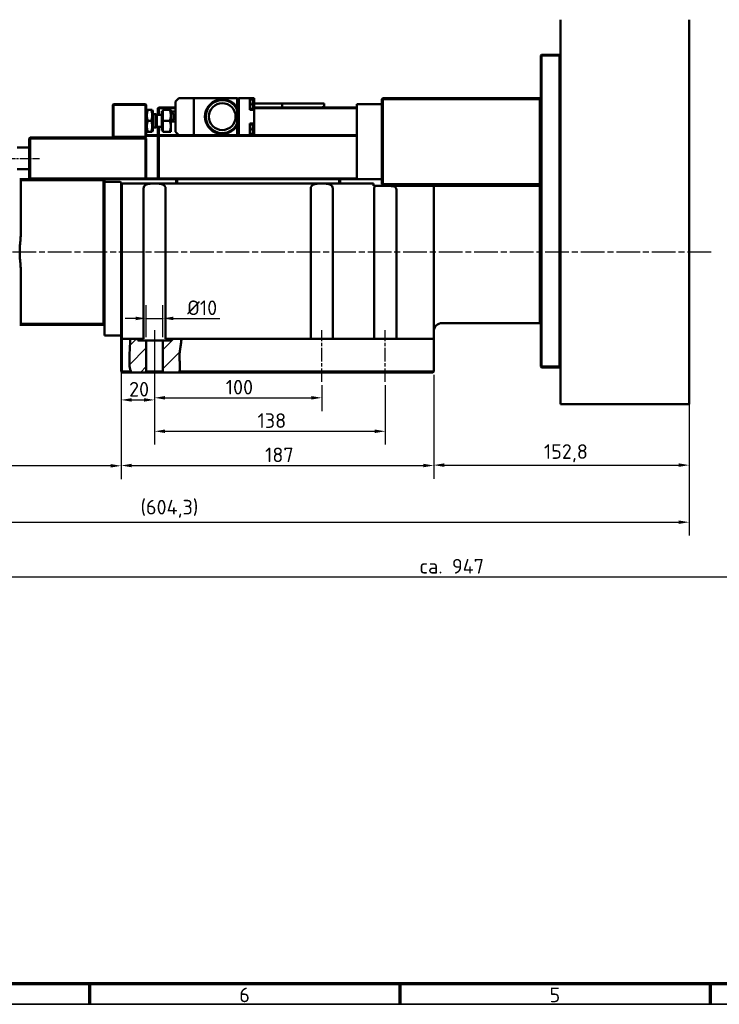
# Model space of a CAD drawing. Header units: millimetres. Extents: x 12 to 1472, y 12 to 1039.
# Tile 2 of 11: x 330 to 748, y 12 to 602. Entities that reach past the tile are written whole.
import ezdxf

# ---------------------------------------------------------------- set-up
doc = ezdxf.new("R2010")
doc.units = ezdxf.units.MM
doc.header["$LTSCALE"] = 2.5
doc.linetypes.add('CHAIN', pattern=[0.3543, 0.2362, -0.0295, 0.0591, -0.0295])
doc.layers.get('0').update_dxf_attribs({"lineweight": 25})
for name, color, linetype, lineweight in [('Bemaßung (ISO)', 7, 'Continuous', 25), ('Mittellinie (ISO)', 7, 'Continuous', 25), ('Rahmen (ISO)', 7, 'Continuous', 70), ('Schraffur (ISO)', 7, 'Continuous', 18), ('Sichtbar (ISO)', 7, 'Continuous', 50), ('Symbol (ISO)', 7, 'Continuous', 25)]:
    doc.layers.add(name, color=color, linetype=linetype, lineweight=lineweight)
doc.styles.add('Notiztext (DIN)', font='isocpeur.ttf')
doc.dimstyles.new('Durchmesser', dxfattribs={"dimscale": 2.5, "dimtxt": 3.5, "dimasz": 2.5, "dimexe": 3.175, "dimexo": 0.8, "dimgap": 0.8, "dimtad": 1, "dimdec": 3, "dimrnd": 1e-08, "dimtxsty": 'Notiztext (DIN)', "dimcen": 0.09, "dimdle": 10, "dimclrd": 256, "dimclre": 256, "dimclrt": 256, "dimazin": 2, "dimtfac": 0.571429, "dimtdec": 3, "dimtmove": 0, "dimatfit": 3, "dimfxl": 1, "dimtolj": 1, "dimtzin": 0, "dimlwd": -1, "dimlwe": -1, "dimarcsym": 0})
doc.dimstyles.new('Standard (DIN)', dxfattribs={"dimscale": 2.5, "dimtxt": 3.5, "dimasz": 2.5, "dimexe": 3.175, "dimexo": 0.8, "dimgap": 0.8, "dimtad": 1, "dimdec": 3, "dimrnd": 1e-08, "dimtxsty": 'Notiztext (DIN)', "dimcen": 0.09, "dimdle": 10, "dimclrd": 256, "dimclre": 256, "dimclrt": 256, "dimazin": 2, "dimtfac": 0.571429, "dimtdec": 3, "dimtmove": 0, "dimatfit": 3, "dimfxl": 1, "dimtolj": 1, "dimlwd": -1, "dimlwe": -1, "dimarcsym": 0})

# ---------------------------------------------------------------- blocks, each defined once
blk = doc.blocks.new('Ränder Hagen+Goebel Rahmen')
at = {"layer": 'Rahmen (ISO)'}
for p, q in [((10, 10), (584, 10)), ((148.5, 10), (148.5, 5)), ((222.75, 10), (222.75, 5)), ((297, 10), (297, 5))]:
    blk.add_line(p, q, dxfattribs=at)
at = {"layer": 'Rahmen (ISO)', "linetype": 'Continuous', "lineweight": 35}
blk.add_line((5, 5), (589, 5), dxfattribs=at)
at = {"layer": 'Symbol (ISO)', "char_height": 3.5, "attachment_point": 2, "style": 'Notiztext (DIN)'}
for s, insert in [('6', (185.625, 9)), ('5', (259.875, 9))]:
    blk.add_mtext(s, dxfattribs=dict(at, insert=insert))
blk = doc.blocks.new('*D15')
at = {"layer": 'Bemaßung (ISO)'}
for p, q in [((577.23, 389.1), (577.23, 327.17)), ((730.03, 373.08), (730.03, 327.17)), ((583.48, 335.1), (723.78, 335.1))]:
    blk.add_line(p, q, dxfattribs=at)
for points in [[(583.48, 336.15), (583.48, 334.06), (577.23, 335.1)], [(723.78, 336.15), (723.78, 334.06), (730.03, 335.1)]]:
    blk.add_solid(points, dxfattribs=at)
at = {"layer": 'Defpoints', "color": 0}
for p in [(577.23, 391.1), (730.03, 375.08), (730.03, 335.1)]:
    blk.add_point(p, dxfattribs=at)
at = {"layer": 'Bemaßung (ISO)', "insert": (643.1, 347.6), "char_height": 8.75, "attachment_point": 1, "style": 'Notiztext (DIN)'}
blk.add_mtext('\\A1;152,8', dxfattribs=at)
blk = doc.blocks.new('*D16')
at = {"layer": 'Bemaßung (ISO)'}
for p, q in [((390.23, 408.1), (390.23, 366.17)), ((410.23, 382.85), (410.23, 366.17)), ((396.48, 374.11), (403.98, 374.11))]:
    blk.add_line(p, q, dxfattribs=at)
for points in [[(396.48, 375.15), (396.48, 373.07), (390.23, 374.11)], [(403.98, 375.15), (403.98, 373.07), (410.23, 374.11)]]:
    blk.add_solid(points, dxfattribs=at)
at = {"layer": 'Defpoints', "color": 0}
for p in [(390.23, 410.1), (410.23, 384.85), (410.23, 374.11)]:
    blk.add_point(p, dxfattribs=at)
at = {"layer": 'Bemaßung (ISO)', "insert": (394.98, 384.86), "char_height": 8.75, "attachment_point": 1, "style": 'Notiztext (DIN)'}
blk.add_mtext('\\A1;20', dxfattribs=at)
blk = doc.blocks.new('*D17')
at = {"layer": 'Bemaßung (ISO)'}
for p, q in [((410.23, 413.85), (410.23, 367.43)), ((510.23, 382.85), (510.23, 367.43)), ((416.48, 375.37), (503.98, 375.37))]:
    blk.add_line(p, q, dxfattribs=at)
for points in [[(416.48, 376.41), (416.48, 374.33), (410.23, 375.37)], [(503.98, 376.41), (503.98, 374.33), (510.23, 375.37)]]:
    blk.add_solid(points, dxfattribs=at)
at = {"layer": 'Defpoints', "color": 0}
for p in [(410.23, 415.85), (510.23, 384.85), (510.23, 375.37)]:
    blk.add_point(p, dxfattribs=at)
at = {"layer": 'Bemaßung (ISO)', "insert": (452.8, 386.12), "char_height": 8.75, "attachment_point": 1, "style": 'Notiztext (DIN)'}
blk.add_mtext('\\A1;100', dxfattribs=at)
blk = doc.blocks.new('*D18')
at = {"layer": 'Bemaßung (ISO)'}
for p, q in [((410.23, 413.85), (410.23, 347.42)), ((548.23, 382.85), (548.23, 347.42)), ((416.48, 355.35), (541.98, 355.35))]:
    blk.add_line(p, q, dxfattribs=at)
for points in [[(416.48, 356.4), (416.48, 354.31), (410.23, 355.35)], [(541.98, 356.4), (541.98, 354.31), (548.23, 355.35)]]:
    blk.add_solid(points, dxfattribs=at)
at = {"layer": 'Defpoints', "color": 0}
for p in [(410.23, 415.85), (548.23, 384.85), (548.23, 355.35)]:
    blk.add_point(p, dxfattribs=at)
at = {"layer": 'Bemaßung (ISO)', "insert": (471.8, 366.1), "char_height": 8.75, "attachment_point": 1, "style": 'Notiztext (DIN)'}
blk.add_mtext('\\A1;138', dxfattribs=at)
blk = doc.blocks.new('*D19')
at = {"layer": 'Bemaßung (ISO)'}
for p, q in [((390.23, 408.1), (390.23, 326.92)), ((577.23, 389.1), (577.23, 326.92)), ((396.48, 334.86), (570.98, 334.86))]:
    blk.add_line(p, q, dxfattribs=at)
for points in [[(396.48, 335.9), (396.48, 333.82), (390.23, 334.86)], [(570.98, 335.9), (570.98, 333.82), (577.23, 334.86)]]:
    blk.add_solid(points, dxfattribs=at)
at = {"layer": 'Defpoints', "color": 0}
for p in [(390.23, 410.1), (577.23, 391.1), (577.23, 334.86)]:
    blk.add_point(p, dxfattribs=at)
at = {"layer": 'Bemaßung (ISO)', "insert": (476.3, 345.61), "char_height": 8.75, "attachment_point": 1, "style": 'Notiztext (DIN)'}
blk.add_mtext('\\A1;187', dxfattribs=at)
blk = doc.blocks.new('*D20')
at = {"layer": 'Bemaßung (ISO)'}
for p, q in [((125.73, 438.22), (125.73, 326.75)), ((390.23, 408.1), (390.23, 326.75)), ((383.98, 334.68), (131.98, 334.68))]:
    blk.add_line(p, q, dxfattribs=at)
for points in [[(131.98, 335.72), (131.98, 333.64), (125.73, 334.68)], [(383.98, 335.72), (383.98, 333.64), (390.23, 334.68)]]:
    blk.add_solid(points, dxfattribs=at)
at = {"layer": 'Defpoints', "color": 0}
for p in [(125.73, 440.22), (390.23, 410.1), (125.73, 334.68)]:
    blk.add_point(p, dxfattribs=at)
at = {"layer": 'Bemaßung (ISO)', "insert": (263.14, 347.18), "char_height": 8.75, "attachment_point": 1, "style": 'Notiztext (DIN)'}
blk.add_mtext('\\A1;264,5', dxfattribs=at)
blk = doc.blocks.new('*D22')
at = {"layer": 'Bemaßung (ISO)'}
for p, q in [((125.73, 436.1), (125.73, 293.01)), ((730.03, 369.6), (730.03, 293.01)), ((131.98, 300.95), (723.78, 300.95))]:
    blk.add_line(p, q, dxfattribs=at)
for points in [[(131.98, 301.99), (131.98, 299.91), (125.73, 300.95)], [(723.78, 301.99), (723.78, 299.91), (730.03, 300.95)]]:
    blk.add_solid(points, dxfattribs=at)
at = {"layer": 'Defpoints', "color": 0}
for p in [(125.73, 438.1), (730.03, 371.6), (730.03, 300.95)]:
    blk.add_point(p, dxfattribs=at)
at = {"layer": 'Bemaßung (ISO)', "insert": (401.81, 314.33), "char_height": 8.75, "attachment_point": 1, "style": 'Notiztext (DIN)'}
blk.add_mtext('\\A1;(604,3)', dxfattribs=at)
blk = doc.blocks.new('*D23')
at = {"layer": 'Bemaßung (ISO)'}
for p, q in [((405.23, 411.6), (405.23, 430.8)), ((415.23, 411.6), (415.23, 430.8)), ((398.98, 422.87), (392.73, 422.87)), ((405.23, 422.87), (415.23, 422.87)), ((421.48, 422.87), (449.23, 422.87))]:
    blk.add_line(p, q, dxfattribs=at)
for points in [[(398.98, 423.91), (398.98, 421.82), (405.23, 422.87)], [(421.48, 423.91), (421.48, 421.82), (415.23, 422.87)]]:
    blk.add_solid(points, dxfattribs=at)
at = {"layer": 'Defpoints', "color": 0}
for p in [(415.23, 422.87), (405.23, 409.6), (415.23, 409.6)]:
    blk.add_point(p, dxfattribs=at)
at = {"layer": 'Bemaßung (ISO)', "insert": (429.73, 433.62), "char_height": 8.75, "attachment_point": 1, "style": 'Notiztext (DIN)'}
blk.add_mtext('\\A1;Ø10', dxfattribs=at)
blk = doc.blocks.new('*D24')
at = {"layer": 'Bemaßung (ISO)'}
for p, q in [((1073.03, 633.6), (1073.03, 260.27)), ((125.73, 436.1), (125.73, 260.27)), ((131.98, 268.2), (1066.78, 268.2))]:
    blk.add_line(p, q, dxfattribs=at)
for points in [[(131.98, 269.25), (131.98, 267.16), (125.73, 268.2)], [(1066.78, 269.25), (1066.78, 267.16), (1073.03, 268.2)]]:
    blk.add_solid(points, dxfattribs=at)
at = {"layer": 'Defpoints', "color": 0}
for p in [(1073.03, 635.6), (125.73, 438.1), (1073.03, 268.2)]:
    blk.add_point(p, dxfattribs=at)
at = {"layer": 'Bemaßung (ISO)', "insert": (568.61, 278.96), "char_height": 8.75, "attachment_point": 1, "style": 'Notiztext (DIN)'}
blk.add_mtext('\\A1;ca. 947', dxfattribs=at)

msp = doc.modelspace()

# ---------------------------------------------------------------- hatches: boundary and pattern name
at = {"layer": 'Schraffur (ISO)'}
h = msp.add_hatch(dxfattribs=at)
h.set_pattern_fill('ANSI31', color=256, scale=63.5, style=0)
h.set_pattern_definition([(45, (0, 0), (-5.61266, 5.61266), [])])
edge = h.paths.add_edge_path()
edge.add_spline(control_points=[(396.1076, 391.1041), (395.8839, 391.5335), (395.7078, 392.0076), (395.2907, 393.6092), (395.1753, 394.8908), (395.1131, 398.9614), (395.4913, 407.5717), (395.7489, 410.6041)], knot_values=[0.05763831, 0.05763831, 0.05763831, 0.05763831, 0.20001946, 0.20001946, 0.48982657, 0.48982657, 0.97052592, 0.97052592, 0.97052592, 0.97052592], degree=3, periodic=0)
edge.add_line((395.7489, 410.6041), (400.2334, 410.6041))
edge.add_line((400.2334, 410.6041), (400.2334, 409.6041))
edge.add_line((400.2334, 409.6041), (405.2334, 409.6041))
edge.add_line((405.2334, 409.6041), (405.2334, 391.1041))
edge.add_line((405.2334, 391.1041), (404.7334, 390.6041))
edge.add_line((404.7334, 390.6041), (396.4034, 390.6041))
edge.add_spline(control_points=[(396.4034, 390.6041), (396.294, 390.7675), (396.196, 390.9345), (396.1076, 391.1041)], knot_values=[0.05645447, 0.05645447, 0.05645447, 0.05645447, 0.13341627, 0.13341627, 0.13341627, 0.13341627], degree=3, periodic=0)
edge = h.paths.add_edge_path()
edge.add_spline(control_points=[(425.1954, 391.1041), (425.1662, 390.9371), (425.1333, 390.7703), (425.0961, 390.6041)], knot_values=[0.05027149, 0.05027149, 0.05027149, 0.05027149, 0.12155929, 0.12155929, 0.12155929, 0.12155929], degree=3, periodic=0)
edge.add_line((425.0961, 390.6041), (415.7334, 390.6041))
edge.add_line((415.7334, 390.6041), (415.2334, 391.1041))
edge.add_line((415.2334, 391.1041), (415.2334, 409.6041))
edge.add_line((415.2334, 409.6041), (420.2334, 409.6041))
edge.add_line((420.2334, 409.6041), (420.2334, 410.6041))
edge.add_line((420.2334, 410.6041), (426.2695, 410.6041))
edge.add_spline(control_points=[(426.2695, 410.6041), (426.2941, 409.7967), (426.2086, 408.9463), (425.7264, 405.6562), (425.0346, 403.09), (425.2387, 396.2494), (425.6293, 393.5859), (425.1954, 391.1041)], knot_values=[0.04963108, 0.04963108, 0.04963108, 0.04963108, 0.2873523, 0.2873523, 0.93772515, 0.93772515, 1.39383433, 1.39383433, 1.39383433, 1.39383433], degree=3, periodic=0)

# ---------------------------------------------------------------- linework, layer by layer
at = {"layer": 'Mittellinie (ISO)', "linetype": 'CHAIN', "ltscale": 8.756214}
msp.add_line((321.7834, 518.6041), (341.4834, 518.6041), dxfattribs=at)
at = {"layer": 'Mittellinie (ISO)', "linetype": 'CHAIN', "ltscale": 23.990969}
msp.add_line((743.122, 462.6041), (122.2698, 462.6041), dxfattribs=at)
at = {"layer": 'Mittellinie (ISO)', "linetype": 'CHAIN', "ltscale": 13.778872}
for p, q in [((410.2334, 415.8541), (410.2334, 384.8541)), ((510.2334, 384.8541), (510.2334, 415.8541)), ((548.2334, 384.8541), (548.2334, 415.8541))]:
    msp.add_line(p, q, dxfattribs=at)
at = {"layer": 'Sichtbar (ISO)'}
for p, q in [((653.0334, 601.6041), (653.0334, 371.6041)), ((730.0334, 371.6041), (730.0334, 601.6041)), ((641.2334, 580.1041), (641.7334, 580.6041)), ((641.2334, 580.1041), (641.7334, 580.1041)), ((641.2334, 580.1041), (641.2334, 394.1041)), ((641.7334, 580.1041), (641.7334, 580.6041)), ((652.5334, 580.6041), (641.7334, 580.6041)), ((641.7334, 580.1041), (652.5334, 580.1041)), ((641.7334, 394.1041), (641.7334, 580.1041)), ((653.0334, 580.1041), (652.5334, 580.6041)), ((652.5334, 580.1041), (652.5334, 580.6041)), ((652.5334, 580.1041), (653.0334, 580.1041)), ((652.5334, 580.1041), (652.5334, 394.1041)), ((424.7334, 554.6041), (422.7334, 552.6041)), ((433.7334, 554.6041), (424.7334, 554.6041)), ((459.7334, 554.6041), (433.7334, 554.6041)), ((433.7334, 532.6041), (433.7334, 554.6041)), ((459.7334, 548.7151), (459.7334, 554.6041)), ((459.7334, 554.5041), (460.7334, 554.5041)), ((460.7334, 532.6041), (460.7334, 554.6041)), ((460.7334, 554.6041), (467.2334, 554.6041)), ((467.2334, 554.6041), (469.7334, 554.6041)), ((467.2334, 547.7041), (467.2334, 554.6041)), ((468.577, 553.7866), (467.2334, 553.9041)), ((469.7334, 550.7041), (469.7334, 554.6041)), ((546.7334, 554.6041), (546.2334, 554.1041)), ((546.2334, 554.1041), (546.7334, 554.1041)), ((546.2334, 554.1041), (546.2334, 503.1041)), ((546.7334, 554.6041), (546.7334, 554.1041)), ((640.7334, 554.6041), (546.7334, 554.6041)), ((546.7334, 554.1041), (640.7334, 554.1041)), ((546.7334, 503.1041), (546.7334, 554.1041)), ((641.2334, 554.1041), (640.7334, 554.6041)), ((640.7334, 554.1041), (640.7334, 554.6041)), ((640.7334, 554.1041), (641.2334, 554.1041)), ((640.7334, 554.1041), (640.7334, 503.1041)), ((385.7334, 551.1041), (385.2334, 550.6041)), ((385.2334, 550.6041), (385.7334, 550.6041)), ((385.2334, 550.6041), (385.2334, 531.6041)), ((385.7334, 551.1041), (385.7334, 550.6041)), ((404.7334, 551.1041), (385.7334, 551.1041)), ((385.7334, 550.6041), (404.7334, 550.6041)), ((385.7334, 531.6041), (385.7334, 550.6041)), ((404.7334, 551.1041), (405.2334, 550.6041)), ((404.7334, 551.1041), (404.7334, 550.6041)), ((404.7334, 550.6041), (405.2334, 550.6041)), ((404.7334, 550.6041), (404.7334, 531.6041)), ((405.2334, 531.6041), (405.2334, 550.6041)), ((412.7334, 549.1041), (412.2334, 548.6041)), ((412.2334, 548.6041), (412.2334, 544.7658)), ((412.7334, 548.6041), (412.2334, 548.6041)), ((412.7334, 548.6041), (412.7334, 549.1041)), ((422.7334, 549.1041), (412.7334, 549.1041)), ((412.7334, 544.7658), (412.7334, 548.6041)), ((412.7334, 548.6041), (422.7334, 548.6041)), ((422.7334, 534.6041), (422.7334, 552.6041)), ((459.7334, 547.6069), (459.7334, 548.7151)), ((468.577, 548.4217), (467.2334, 548.3041)), ((468.2334, 551.5041), (468.2334, 550.7041)), ((468.2334, 551.5041), (468.577, 551.5041)), ((468.577, 550.7041), (468.2334, 550.7041)), ((468.577, 551.5041), (469.0334, 551.5041)), ((469.0334, 550.7041), (468.577, 550.7041)), ((469.0334, 551.5041), (469.0334, 553.2885)), ((469.0334, 548.9198), (469.0334, 550.7041)), ((485.4584, 551.4041), (469.7334, 551.4041)), ((469.7334, 547.7041), (469.7334, 550.7041)), ((531.2334, 549.1041), (469.7334, 549.1041)), ((469.7334, 548.6041), (531.2334, 548.6041)), ((485.4584, 551.4041), (486.4584, 551.4041)), ((486.9269, 551.4041), (486.4584, 551.4041)), ((486.4584, 549.1041), (486.4584, 551.4041)), ((490.3553, 551.4041), (486.9269, 551.4041)), ((492.3868, 551.4041), (490.3553, 551.4041)), ((500.7982, 551.4041), (492.3868, 551.4041)), ((503.2982, 551.4041), (500.7982, 551.4041)), ((508.3437, 551.4041), (503.2982, 551.4041)), ((508.3437, 551.4041), (510.3424, 551.4041)), ((511.6334, 551.4041), (510.3424, 551.4041)), ((511.6334, 549.4041), (511.0922, 549.9454)), ((511.6334, 551.3041), (511.6334, 551.4041)), ((511.6334, 549.4041), (511.6334, 551.3041)), ((511.7334, 551.3041), (511.6334, 551.3041)), ((511.6334, 549.4041), (511.6334, 549.1041)), ((511.7334, 549.1041), (511.7334, 551.3041)), ((531.2334, 532.4321), (531.2334, 551.1041)), ((546.2334, 551.1041), (531.2334, 551.1041)), ((405.2334, 546.9041), (405.6376, 547.6041)), ((405.6376, 547.6041), (406.2181, 547.6041)), ((406.2181, 547.6041), (408.2487, 547.6041)), ((408.2487, 547.6041), (408.8293, 547.6041)), ((409.2334, 546.9041), (408.8293, 547.6041)), ((409.2334, 535.3041), (409.2334, 546.9041)), ((410.8833, 545.1041), (409.2334, 545.1041)), ((410.8833, 545.1041), (410.8833, 537.1041)), ((411.6503, 544.7658), (410.8833, 545.1041)), ((411.6503, 544.7658), (411.6503, 537.4424)), ((414.6333, 544.7658), (411.6503, 544.7658)), ((414.6333, 546.8041), (414.6333, 535.4041)), ((415.2334, 546.8041), (414.6333, 546.8041)), ((415.2334, 547.6041), (419.3529, 547.6041)), ((415.2334, 541.1041), (415.2334, 547.6041)), ((419.3529, 547.6041), (419.9334, 547.6041)), ((419.9334, 544.3541), (419.9334, 547.6041)), ((422.7334, 546.5891), (419.9334, 546.5891)), ((419.9334, 537.8541), (419.9334, 544.3541)), ((459.7334, 539.6013), (459.7334, 547.6069)), ((467.2334, 547.7041), (469.7334, 547.7041)), ((469.7334, 539.5041), (469.7334, 547.7041)), ((406.2181, 541.1041), (408.2487, 541.1041)), ((410.8833, 537.1041), (409.2334, 537.1041)), ((411.6503, 537.4424), (410.8833, 537.1041)), ((414.6333, 537.4424), (411.6503, 537.4424)), ((412.2334, 537.4424), (412.2334, 532.6041)), ((412.7334, 532.6041), (412.7334, 537.4424)), ((415.2334, 541.1041), (419.3529, 541.1041)), ((415.2334, 534.6041), (415.2334, 541.1041)), ((422.7334, 540.6191), (419.9334, 540.6191)), ((419.9334, 534.6041), (419.9334, 537.8541)), ((459.7334, 538.4931), (459.7334, 539.6013)), ((459.7334, 532.6041), (459.7334, 538.4931)), ((467.2334, 539.5041), (469.7334, 539.5041)), ((467.2334, 532.6041), (467.2334, 539.5041)), ((468.577, 538.7866), (467.2334, 538.9041)), ((468.2334, 536.5041), (468.2334, 535.7041)), ((468.2334, 536.5041), (468.577, 536.5041)), ((468.577, 536.5041), (469.0334, 536.5041)), ((469.0334, 536.5041), (469.0334, 538.2885)), ((469.7334, 536.5041), (469.7334, 539.5041)), ((469.7334, 532.6041), (469.7334, 536.5041)), ((335.7334, 531.1041), (335.2334, 530.6041)), ((335.7334, 530.6041), (335.2334, 530.6041)), ((335.2334, 530.6041), (335.2334, 506.6041)), ((335.7334, 530.6041), (335.7334, 531.1041)), ((404.7334, 531.1041), (335.7334, 531.1041)), ((335.7334, 506.6041), (335.7334, 530.6041)), ((335.7334, 530.6041), (404.7334, 530.6041)), ((385.2334, 531.6041), (385.7334, 531.1041)), ((385.2334, 531.6041), (385.7334, 531.6041)), ((385.7334, 531.6041), (385.7334, 531.1041)), ((404.7334, 531.6041), (385.7334, 531.6041)), ((385.7334, 531.1041), (404.7334, 531.1041)), ((404.7334, 531.1041), (405.2334, 531.6041)), ((404.7334, 531.6041), (405.2334, 531.6041)), ((404.7334, 531.6041), (404.7334, 531.1041)), ((405.2334, 530.6041), (404.7334, 531.1041)), ((404.7334, 530.6041), (404.7334, 531.1041)), ((405.2334, 530.6041), (404.7334, 530.6041)), ((404.7334, 530.6041), (404.7334, 506.6041)), ((405.2334, 535.3041), (405.6376, 534.6041)), ((412.7334, 532.6041), (405.2334, 532.6041)), ((405.2334, 532.1041), (412.2334, 532.1041)), ((405.2334, 506.6041), (405.2334, 530.6041)), ((406.2181, 534.6041), (405.6376, 534.6041)), ((406.2181, 534.6041), (408.2487, 534.6041)), ((408.8293, 534.6041), (408.2487, 534.6041)), ((409.2334, 535.3041), (408.8293, 534.6041)), ((412.2334, 532.1041), (412.7334, 532.6041)), ((412.7334, 532.1041), (412.2334, 532.1041)), ((412.2334, 532.1041), (412.2334, 506.6041)), ((412.7334, 532.1041), (412.7334, 532.6041)), ((531.2334, 532.6041), (412.7334, 532.6041)), ((412.7334, 506.6041), (412.7334, 532.1041)), ((412.7334, 532.1041), (531.2334, 532.1041)), ((415.2334, 535.4041), (414.6333, 535.4041)), ((415.2334, 534.6041), (419.3529, 534.6041)), ((419.9334, 534.6041), (419.3529, 534.6041)), ((422.7334, 534.6041), (424.7334, 532.6041)), ((459.7334, 532.7041), (460.7334, 532.7041)), ((468.577, 533.4217), (467.2334, 533.3041)), ((468.577, 535.7041), (468.2334, 535.7041)), ((469.0334, 535.7041), (468.577, 535.7041)), ((469.0334, 533.9198), (469.0334, 535.7041)), ((531.2334, 532.1041), (531.2334, 532.4321)), ((531.2334, 528.6041), (531.2334, 532.1041)), ((328.0334, 525.1041), (335.2334, 525.1041)), ((531.2334, 506.6041), (531.2334, 528.6041)), ((328.0334, 512.1041), (335.2334, 512.1041)), ((330.2334, 506.1041), (329.5563, 506.1041)), ((330.2334, 506.1041), (330.2334, 505.6041)), ((379.7334, 506.1041), (330.2334, 506.1041)), ((330.2334, 505.6041), (330.2334, 474.1258)), ((330.2334, 505.6041), (379.7334, 505.6041)), ((335.7334, 506.6041), (335.2334, 506.6041)), ((335.7334, 506.1041), (335.2334, 506.6041)), ((335.7334, 506.1041), (335.7334, 506.6041)), ((404.7334, 506.6041), (335.7334, 506.6041)), ((379.7334, 506.1041), (379.7334, 505.6041)), ((380.2334, 505.6041), (379.7334, 506.1041)), ((379.7334, 506.1041), (404.7334, 506.1041)), ((380.2334, 505.6041), (379.7334, 505.6041)), ((379.7334, 505.6041), (379.7334, 419.6041)), ((380.2334, 488.1188), (380.2334, 505.6041)), ((380.7334, 504.6041), (380.2334, 504.1041)), ((389.7334, 504.6041), (380.7334, 504.6041)), ((390.2334, 504.1041), (389.7334, 504.6041)), ((390.2334, 503.1041), (390.2334, 504.1041)), ((390.2334, 503.1041), (390.7334, 503.6041)), ((390.2334, 500.6041), (390.2334, 503.1041)), ((390.7334, 503.6041), (390.7334, 500.6041)), ((541.2334, 503.6041), (390.7334, 503.6041)), ((405.2334, 506.6041), (404.7334, 506.6041)), ((404.7334, 506.1041), (404.7334, 506.6041)), ((404.7334, 506.1041), (405.2334, 506.6041)), ((404.7334, 506.1041), (412.7334, 506.1041)), ((412.2334, 506.6041), (405.2334, 506.6041)), ((412.7334, 506.6041), (412.2334, 506.6041)), ((412.7334, 506.1041), (412.2334, 506.6041)), ((412.7334, 506.1041), (412.7334, 506.6041)), ((531.2334, 506.6041), (412.7334, 506.6041)), ((412.7334, 506.1041), (531.2334, 506.1041)), ((423.2334, 506.1041), (423.2334, 503.6041)), ((423.7334, 503.6041), (423.7334, 506.1041)), ((520.7334, 506.1041), (520.7334, 503.6041)), ((521.2334, 503.6041), (521.2334, 506.1041)), ((531.2334, 506.1041), (531.2334, 506.6041)), ((546.2334, 506.1041), (531.2334, 506.1041)), ((541.2334, 503.6041), (541.2334, 502.1041)), ((542.1049, 502.1041), (541.2334, 502.1041)), ((542.1049, 502.1041), (551.3559, 502.1041)), ((546.2334, 503.1041), (546.7334, 503.1041)), ((546.2334, 503.1041), (546.7334, 502.6041)), ((546.7334, 502.6041), (546.7334, 503.1041)), ((640.7334, 503.1041), (546.7334, 503.1041)), ((546.7334, 502.6041), (640.7334, 502.6041)), ((577.2334, 502.1041), (551.3559, 502.1041)), ((577.2334, 502.1041), (577.2334, 500.1041)), ((582.2334, 502.1041), (577.2334, 502.1041)), ((640.7334, 502.1041), (582.2334, 502.1041)), ((640.7334, 502.6041), (641.2334, 503.1041)), ((640.7334, 503.1041), (641.2334, 503.1041)), ((640.7334, 503.1041), (640.7334, 502.6041)), ((641.2334, 502.1041), (640.7334, 502.1041)), ((640.7334, 420.1041), (640.7334, 502.1041)), ((390.2334, 500.6041), (390.2334, 489.7334)), ((390.7334, 410.6041), (390.7334, 500.6041)), ((403.6191, 410.6041), (403.6191, 500.6041)), ((416.8478, 500.6041), (416.8478, 410.6041)), ((503.6191, 410.6041), (503.6191, 500.6041)), ((516.8478, 500.6041), (516.8478, 410.6041)), ((541.6191, 410.6041), (541.6191, 500.6041)), ((554.8478, 500.1041), (554.8478, 410.6041)), ((577.2334, 483.8173), (577.2334, 500.1041)), ((390.2334, 435.4748), (390.2334, 489.7334)), ((380.2334, 437.0894), (380.2334, 488.1188)), ((577.2334, 462.6041), (577.2334, 483.8173)), ((577.2334, 441.3909), (577.2334, 462.6041)), ((330.2334, 451.0824), (330.2334, 419.6041)), ((380.2334, 419.6041), (380.2334, 437.0894)), ((577.2334, 410.6041), (577.2334, 441.3909)), ((390.2334, 435.4748), (390.2334, 410.1041)), ((329.5563, 419.1041), (330.2334, 419.1041)), ((330.2334, 419.6041), (330.2334, 419.1041)), ((379.7334, 419.6041), (330.2334, 419.6041)), ((330.2334, 419.1041), (379.7334, 419.1041)), ((379.7334, 419.1041), (380.2334, 419.6041)), ((379.7334, 419.6041), (380.2334, 419.6041)), ((379.7334, 419.6041), (379.7334, 419.1041)), ((380.2334, 412.6041), (380.2334, 419.6041)), ((582.2334, 420.1041), (640.7334, 420.1041)), ((641.2334, 420.6041), (640.7334, 420.1041)), ((380.2334, 412.6041), (390.2334, 412.6041)), ((390.2334, 410.1041), (390.7334, 410.6041)), ((390.2334, 410.1041), (390.2334, 391.1041)), ((390.7334, 391.1041), (390.7334, 410.6041)), ((395.7489, 410.6041), (390.7334, 410.6041)), ((395.7489, 410.6041), (400.2334, 410.6041)), ((400.2334, 410.6041), (400.2334, 409.6041)), ((400.2334, 410.6041), (403.6191, 410.6041)), ((400.2334, 409.6041), (405.2334, 409.6041)), ((405.2334, 409.6041), (405.2334, 391.1041)), ((415.2334, 409.6041), (405.2334, 409.6041)), ((415.2334, 409.6041), (420.2334, 409.6041)), ((415.2334, 391.1041), (415.2334, 409.6041)), ((416.8478, 410.6041), (420.2334, 410.6041)), ((420.2334, 410.6041), (426.2695, 410.6041)), ((420.2334, 409.6041), (420.2334, 410.6041)), ((510.2334, 410.6041), (426.2695, 410.6041)), ((548.2334, 410.6041), (510.2334, 410.6041)), ((572.2334, 410.6041), (548.2334, 410.6041)), ((572.2334, 410.6041), (577.2334, 410.6041)), ((577.2334, 391.1041), (577.2334, 410.6041)), ((390.2334, 391.1041), (390.4834, 390.8541)), ((390.4834, 390.8541), (390.7334, 391.1041)), ((390.4834, 390.8541), (390.7334, 390.6041)), ((396.1076, 391.1041), (390.7334, 391.1041)), ((390.7334, 390.6041), (396.4034, 390.6041)), ((404.7334, 390.6041), (396.4034, 390.6041)), ((405.2334, 391.1041), (404.7334, 390.6041)), ((404.7334, 390.6041), (415.7334, 390.6041)), ((415.2334, 391.1041), (405.2334, 391.1041)), ((415.7334, 390.6041), (415.2334, 391.1041)), ((425.0961, 390.6041), (415.7334, 390.6041)), ((425.0961, 390.6041), (572.2334, 390.6041)), ((572.2334, 391.1041), (425.1954, 391.1041)), ((572.2334, 391.1041), (577.2334, 391.1041)), ((576.7334, 390.6041), (572.2334, 390.6041)), ((577.2334, 391.1041), (576.7334, 390.6041)), ((641.2334, 394.1041), (641.7334, 394.1041)), ((641.2334, 394.1041), (641.7334, 393.6041)), ((641.7334, 393.6041), (641.7334, 394.1041)), ((652.5334, 394.1041), (641.7334, 394.1041)), ((641.7334, 393.6041), (652.5334, 393.6041)), ((652.5334, 393.6041), (653.0334, 394.1041)), ((652.5334, 394.1041), (653.0334, 394.1041)), ((652.5334, 393.6041), (652.5334, 394.1041)), ((653.0334, 371.6041), (730.0334, 371.6041))]:
    msp.add_line(p, q, dxfattribs=at)
at = {"layer": 'Sichtbar (ISO)', "flags": 128}
for points in [[(406.2181, 547.6041), (406.1195, 547.2969), (406.0314, 546.9999), (405.9535, 546.7118), (405.885, 546.4315), (405.8256, 546.1579), (405.7748, 545.89), (405.7323, 545.6269), (405.6979, 545.3678), (405.6714, 545.1117), (405.6526, 544.8579), (405.6413, 544.6056), (405.6376, 544.3541), (405.6413, 544.1026), (405.6526, 543.8503), (405.6714, 543.5965), (405.6979, 543.3405), (405.7323, 543.0813), (405.7748, 542.8182), (405.8256, 542.5503), (405.885, 542.2767), (405.9535, 541.9964), (406.0314, 541.7083), (406.1195, 541.4113), (406.2181, 541.1041)], [(408.2487, 541.1041), (408.3474, 541.4113), (408.4354, 541.7083), (408.5134, 541.9964), (408.5819, 542.2767), (408.6413, 542.5503), (408.6921, 542.8182), (408.7346, 543.0813), (408.7689, 543.3405), (408.7955, 543.5965), (408.8143, 543.8503), (408.8256, 544.1026), (408.8293, 544.3541), (408.8256, 544.6056), (408.8143, 544.8579), (408.7955, 545.1117), (408.7689, 545.3678), (408.7346, 545.6269), (408.6921, 545.89), (408.6413, 546.1579), (408.5819, 546.4315), (408.5134, 546.7118), (408.4354, 546.9999), (408.3474, 547.2969), (408.2487, 547.6041)], [(419.9334, 544.3541), (419.9324, 544.4844), (419.9294, 544.6144), (419.9245, 544.7441), (419.9175, 544.8738), (419.9086, 545.0035), (419.8977, 545.1332), (419.8848, 545.2632), (419.87, 545.3935), (419.8532, 545.5242), (419.8345, 545.6554), (419.8137, 545.7872), (419.791, 545.9197), (419.7663, 546.053), (419.7395, 546.1872), (419.7106, 546.3225), (419.6797, 546.4589), (419.6467, 546.5965), (419.6115, 546.7354), (419.5741, 546.8759), (419.5345, 547.0179), (419.4926, 547.1616), (419.4484, 547.3071), (419.4019, 547.4546), (419.3529, 547.6041)], [(419.3529, 541.1041), (419.4019, 541.2537), (419.4484, 541.4011), (419.4926, 541.5467), (419.5345, 541.6904), (419.5741, 541.8324), (419.6115, 541.9728), (419.6467, 542.1117), (419.6797, 542.2494), (419.7106, 542.3857), (419.7395, 542.521), (419.7663, 542.6552), (419.791, 542.7885), (419.8137, 542.921), (419.8345, 543.0528), (419.8532, 543.184), (419.87, 543.3147), (419.8848, 543.445), (419.8977, 543.575), (419.9086, 543.7048), (419.9175, 543.8344), (419.9245, 543.9641), (419.9294, 544.0939), (419.9324, 544.2238), (419.9334, 544.3541)], [(419.9334, 546.5891), (419.9337, 546.5891), (419.9342, 546.589), (419.9349, 546.5889), (419.9358, 546.5887), (419.9369, 546.5885), (419.9383, 546.5883), (419.9399, 546.588), (419.9417, 546.5877), (419.9437, 546.5874), (419.9459, 546.587), (419.9484, 546.5866), (419.9511, 546.5862), (419.954, 546.5857), (419.9571, 546.5852), (419.9605, 546.5847), (419.9641, 546.5841), (419.9679, 546.5835), (419.9719, 546.5829), (419.9761, 546.5823), (419.9806, 546.5816), (419.9852, 546.5809), (419.9901, 546.5801), (419.9951, 546.5794), (420.0004, 546.5786)], [(406.2181, 541.1041), (406.1195, 540.7969), (406.0314, 540.4999), (405.9535, 540.2118), (405.885, 539.9315), (405.8256, 539.6579), (405.7748, 539.39), (405.7323, 539.1269), (405.6979, 538.8678), (405.6714, 538.6117), (405.6526, 538.3579), (405.6413, 538.1056), (405.6376, 537.8541), (405.6413, 537.6026), (405.6526, 537.3503), (405.6714, 537.0965), (405.6979, 536.8405), (405.7323, 536.5813), (405.7748, 536.3182), (405.8256, 536.0503), (405.885, 535.7767), (405.9535, 535.4964), (406.0314, 535.2083), (406.1195, 534.9113), (406.2181, 534.6041)], [(408.2487, 534.6041), (408.3474, 534.9113), (408.4354, 535.2083), (408.5134, 535.4964), (408.5819, 535.7767), (408.6413, 536.0503), (408.6921, 536.3182), (408.7346, 536.5813), (408.7689, 536.8405), (408.7955, 537.0965), (408.8143, 537.3503), (408.8256, 537.6026), (408.8293, 537.8541), (408.8256, 538.1056), (408.8143, 538.3579), (408.7955, 538.6117), (408.7689, 538.8678), (408.7346, 539.1269), (408.6921, 539.39), (408.6413, 539.6579), (408.5819, 539.9315), (408.5134, 540.2118), (408.4354, 540.4999), (408.3474, 540.7969), (408.2487, 541.1041)], [(419.9334, 537.8541), (419.9324, 537.9844), (419.9294, 538.1144), (419.9245, 538.2441), (419.9175, 538.3738), (419.9086, 538.5035), (419.8977, 538.6332), (419.8848, 538.7632), (419.87, 538.8935), (419.8532, 539.0242), (419.8345, 539.1554), (419.8137, 539.2872), (419.791, 539.4197), (419.7663, 539.553), (419.7395, 539.6872), (419.7106, 539.8225), (419.6797, 539.9589), (419.6467, 540.0965), (419.6115, 540.2354), (419.5741, 540.3759), (419.5345, 540.5179), (419.4926, 540.6616), (419.4484, 540.8071), (419.4019, 540.9546), (419.3529, 541.1041)], [(419.3529, 534.6041), (419.4019, 534.7537), (419.4484, 534.9011), (419.4926, 535.0467), (419.5345, 535.1904), (419.5741, 535.3324), (419.6115, 535.4728), (419.6467, 535.6117), (419.6797, 535.7494), (419.7106, 535.8857), (419.7395, 536.021), (419.7663, 536.1552), (419.791, 536.2885), (419.8137, 536.421), (419.8345, 536.5528), (419.8532, 536.684), (419.87, 536.8147), (419.8848, 536.945), (419.8977, 537.075), (419.9086, 537.2048), (419.9175, 537.3344), (419.9245, 537.4641), (419.9294, 537.5939), (419.9324, 537.7238), (419.9334, 537.8541)], [(420.0004, 540.6296), (419.9951, 540.6288), (419.9901, 540.6281), (419.9852, 540.6274), (419.9806, 540.6267), (419.9761, 540.626), (419.9719, 540.6253), (419.9679, 540.6247), (419.9641, 540.6241), (419.9605, 540.6235), (419.9571, 540.623), (419.954, 540.6225), (419.9511, 540.622), (419.9484, 540.6216), (419.9459, 540.6212), (419.9437, 540.6208), (419.9417, 540.6205), (419.9399, 540.6202), (419.9383, 540.6199), (419.9369, 540.6197), (419.9358, 540.6195), (419.9349, 540.6194), (419.9342, 540.6192), (419.9337, 540.6192), (419.9334, 540.6191)], [(403.6191, 500.6041), (403.7184, 501.3183), (404.0072, 501.9613), (404.4191, 502.452), (404.9039, 502.8066), (405.4503, 503.0634), (406.0488, 503.2482), (406.6919, 503.3757), (407.3709, 503.4602), (408.0754, 503.5126), (408.7946, 503.5427), (409.5178, 503.5579), (410.2334, 503.5622), (410.9491, 503.5579), (411.6723, 503.5427), (412.3915, 503.5126), (413.096, 503.4602), (413.775, 503.3757), (414.418, 503.2482), (415.0166, 503.0634), (415.5629, 502.8066), (416.0478, 502.452), (416.4597, 501.9613), (416.7485, 501.3183), (416.8478, 500.6041)], [(503.6191, 500.6041), (503.7184, 501.3183), (504.0072, 501.9613), (504.4191, 502.452), (504.9039, 502.8066), (505.4503, 503.0634), (506.0488, 503.2482), (506.6919, 503.3757), (507.3709, 503.4602), (508.0754, 503.5126), (508.7946, 503.5427), (509.5178, 503.5579), (510.2334, 503.5622), (510.9491, 503.5579), (511.6723, 503.5427), (512.3915, 503.5126), (513.096, 503.4602), (513.775, 503.3757), (514.418, 503.2482), (515.0166, 503.0634), (515.5629, 502.8066), (516.0478, 502.452), (516.4597, 501.9613), (516.7485, 501.3183), (516.8478, 500.6041)], [(541.6191, 500.6041), (541.62, 500.671), (541.6226, 500.7382), (541.627, 500.8057), (541.6332, 500.8733), (541.6411, 500.9411), (541.6508, 501.0087), (541.6623, 501.0762), (541.6755, 501.1435), (541.6904, 501.2103), (541.707, 501.2767), (541.7254, 501.3425), (541.7455, 501.4075), (541.7674, 501.4718), (541.7909, 501.5351), (541.8161, 501.5974), (541.8429, 501.6588), (541.8712, 501.719), (541.9009, 501.778), (541.932, 501.8358), (541.9643, 501.8923), (541.9978, 501.9475), (542.0325, 502.0012), (542.0682, 502.0534), (542.1049, 502.1041)], [(551.3559, 502.1041), (551.555, 502.103), (551.7518, 502.0993), (551.9462, 502.0926), (552.1379, 502.0825), (552.3268, 502.0685), (552.5127, 502.0501), (552.6953, 502.0269), (552.8744, 501.9985), (553.05, 501.9643), (553.2217, 501.9233), (553.3895, 501.8747), (553.553, 501.8177), (553.7121, 501.7515), (553.8668, 501.6751), (554.0203, 501.5845), (554.1713, 501.4775), (554.3143, 501.3541), (554.4446, 501.215), (554.5592, 501.0629), (554.6553, 500.9007), (554.7359, 500.7196), (554.7979, 500.5199), (554.8354, 500.3108), (554.8478, 500.1041)], [(330.2334, 451.0824), (330.2188, 452.0223), (330.1793, 453.0065), (330.1222, 453.9893), (330.0543, 454.9251), (329.9775, 455.8461), (329.8935, 456.7999), (329.808, 457.7757), (329.7265, 458.7625), (329.6563, 459.7497), (329.6027, 460.7265), (329.5684, 461.6816), (329.5563, 462.6041), (329.5684, 463.5266), (329.6027, 464.4818), (329.6563, 465.4585), (329.7265, 466.4457), (329.808, 467.4326), (329.8935, 468.4083), (329.9775, 469.3621), (330.0543, 470.2831), (330.1222, 471.2189), (330.1793, 472.2018), (330.2188, 473.186), (330.2334, 474.1258)], [(396.1076, 391.1041), (395.9384, 391.458), (395.7885, 391.832), (395.6569, 392.2272), (395.5427, 392.6445), (395.4451, 393.0838), (395.3632, 393.5453), (395.2962, 394.0295), (395.2429, 394.537), (395.2024, 395.0684), (395.1737, 395.6243), (395.1559, 396.2051), (395.1492, 396.8512), (395.1567, 397.6896), (395.1772, 398.6994), (395.2092, 399.846), (395.2511, 401.0946), (395.3012, 402.4108), (395.358, 403.7597), (395.4198, 405.1069), (395.4851, 406.4177), (395.5523, 407.6574), (395.6197, 408.7915), (395.6858, 409.7853), (395.7489, 410.6041)], [(426.2695, 410.6041), (426.2694, 410.0264), (426.2379, 409.4354), (426.1802, 408.8321), (426.1014, 408.2175), (426.0066, 407.5929), (425.9001, 406.9576), (425.7863, 406.3065), (425.6695, 405.6347), (425.5543, 404.9373), (425.4449, 404.2093), (425.3458, 403.4456), (425.2615, 402.6414), (425.1963, 401.7917), (425.1546, 400.8914), (425.1408, 399.9356), (425.1593, 398.9202), (425.205, 397.8906), (425.2641, 396.8754), (425.3239, 395.875), (425.372, 394.8897), (425.3958, 393.9196), (425.3827, 392.9652), (425.3201, 392.0266), (425.1954, 391.1041)], [(396.4034, 390.6041), (396.3897, 390.6246), (396.3763, 390.645), (396.3629, 390.6656), (396.3496, 390.6861), (396.3365, 390.7067), (396.3235, 390.7273), (396.3105, 390.748), (396.2977, 390.7687), (396.285, 390.7894), (396.2725, 390.8102), (396.26, 390.831), (396.2476, 390.8518), (396.2354, 390.8726), (396.2232, 390.8935), (396.2112, 390.9145), (396.1993, 390.9354), (396.1874, 390.9564), (396.1757, 390.9774), (396.1641, 390.9985), (396.1526, 391.0195), (396.1412, 391.0406), (396.1299, 391.0618), (396.1187, 391.0829), (396.1076, 391.1041)], [(425.1954, 391.1041), (425.1918, 391.0832), (425.1881, 391.0624), (425.1843, 391.0415), (425.1805, 391.0206), (425.1767, 390.9998), (425.1728, 390.9789), (425.1689, 390.958), (425.165, 390.9372), (425.161, 390.9163), (425.1569, 390.8955), (425.1529, 390.8746), (425.1488, 390.8538), (425.1446, 390.833), (425.1404, 390.8121), (425.1362, 390.7913), (425.1319, 390.7705), (425.1276, 390.7497), (425.1232, 390.7289), (425.1188, 390.7081), (425.1143, 390.6873), (425.1099, 390.6665), (425.1053, 390.6457), (425.1007, 390.6249), (425.0961, 390.6041)]]:
    msp.add_lwpolyline(points, dxfattribs=at)
at = {"layer": 'Sichtbar (ISO)'}
msp.add_circle((450.7334, 543.6041), 8, dxfattribs=at)
for centre, radius, start, end in [((450.7334, 543.6041), 10.35, 29.5918458, 330.4081542), ((468.5334, 553.2885), 0.5, 0, 85), ((450.7334, 543.6041), 9.85, 23.9774335, 336.0225665), ((468.5334, 548.9198), 0.5, 275, 0), ((468.5334, 538.2885), 0.5, 0, 85), ((468.5334, 533.9198), 0.5, 275, 0), ((582.2334, 415.1041), 5, 90, 180)]:
    msp.add_arc(centre, radius, start, end, dxfattribs=at)
for centre, major_axis, ratio, start_param, end_param in [((511.0744, 535.4041), (0, -14.5501), 0.03494208, 3.10666478, 3.48512353), ((419.856, 543.6041), (0, 2.985), 0.57735027, 3.22544297, 6.19933499)]:
    msp.add_ellipse(centre, major_axis=major_axis, ratio=ratio, start_param=start_param, end_param=end_param, dxfattribs=at)

# ---------------------------------------------------------------- block references
at = {"xscale": 2.5, "yscale": 2.5, "zscale": 2.5}
msp.add_blockref('Ränder Hagen+Goebel Rahmen', (0, 0), dxfattribs=at)

# ---------------------------------------------------------------- dimensions: what is measured, and where the dimension line sits
at = {"layer": 'Bemaßung (ISO)'}
for base, p1, p2, text, dimstyle, override, picture, middle in [((1073.0334, 268.2037), (125.7334, 438.1041), (1073.0334, 635.6041), 'ca. <>', 'Standard (DIN)', {"dimdec": 0, "dimtp": 0, "dimtm": 0, "dimtdec": 0, "dimatfit": 2}, '*D24', (586.9899, 268.2037)), ((730.0334, 300.9519), (125.7334, 438.1041), (730.0334, 371.6041), '(<>)', 'Standard (DIN)', {"dimdec": 3, "dimtp": 0, "dimtm": 0, "dimtdec": 3, "dimatfit": 2}, '*D22', (418.6521, 300.9519)), ((415.2334, 422.8655), (405.2334, 409.6041), (415.2334, 409.6041), 'Ø<>', 'Durchmesser', {"dimdec": 3, "dimtp": 0, "dimtm": 0, "dimtdec": 3, "dimatfit": 2}, '*D23', (438.4834, 422.8655))]:
    dim = msp.add_linear_dim(base=base, p1=p1, p2=p2, angle=180, text=text, dimstyle=dimstyle, override=override, dxfattribs=at)
    dim.commit()
    dim.dimension.update_dxf_attribs({"geometry": picture, "text_midpoint": middle, "dimtype": 160})
for base, p1, p2, picture, middle in [((125.7334, 334.6827), (390.2334, 410.1041), (125.7334, 440.2212), '*D20', (276.4834, 334.6827)), ((510.2334, 375.3724), (410.2334, 415.8541), (510.2334, 384.8541), '*D17', (460.2334, 375.3724)), ((548.2334, 355.3541), (410.2334, 415.8541), (548.2334, 384.8541), '*D18', (479.2334, 355.3541)), ((410.2334, 374.1106), (390.2334, 410.1041), (410.2334, 384.8541), '*D16', (400.2334, 374.1106)), ((577.2334, 334.8589), (390.2334, 410.1041), (577.2334, 391.1041), '*D19', (483.7334, 334.8589)), ((730.0334, 335.1041), (577.2334, 391.1041), (730.0334, 375.0838), '*D15', (655.1334, 335.1041))]:
    dim = msp.add_linear_dim(base=base, p1=p1, p2=p2, angle=180, dimstyle='Standard (DIN)', override={"dimdec": 3, "dimtp": 0, "dimtm": 0, "dimtdec": 3, "dimatfit": 2}, dxfattribs=at)
    dim.commit()
    dim.dimension.update_dxf_attribs({"geometry": picture, "text_midpoint": middle, "dimtype": 160})

doc.saveas('drawing.dxf')
